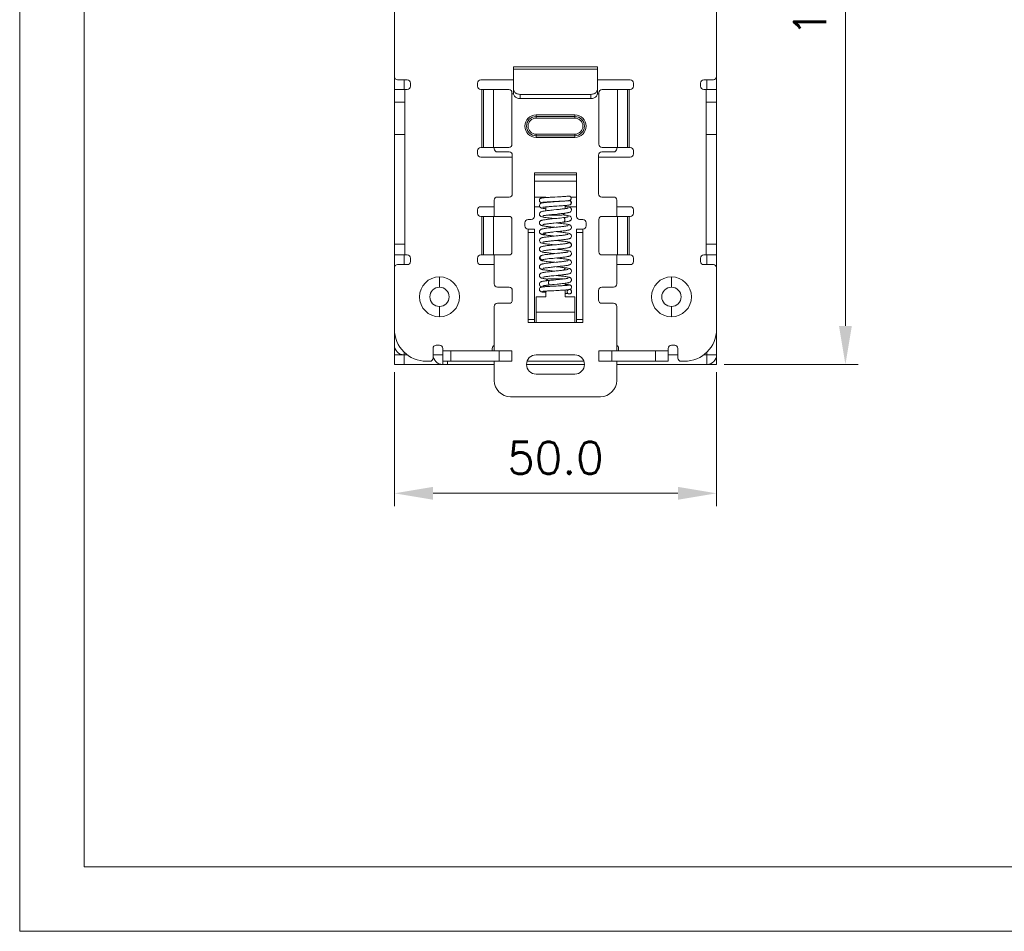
# Model space of a CAD drawing. Header units: millimetres. Extents: x 0 to 420, y 0 to 297.
# Tile 1 of 9: x 0 to 153, y 0 to 142. Entities that reach past the tile are written whole.
import ezdxf

# ---------------------------------------------------------------- set-up
doc = ezdxf.new("R2010")
doc.units = ezdxf.units.MM
doc.layers.get('0').update_dxf_attribs({"linetype": 'CONTINUOUS', "lineweight": 13})
doc.layers.get('Defpoints').update_dxf_attribs({"linetype": 'CONTINUOUS', "lineweight": 13})
doc.layers.add('Dimension', color=2, linetype='CONTINUOUS', lineweight=9)
doc.styles.get("Standard").update_dxf_attribs({"font": 'romans.shx'})
doc.dimstyles.new('yutana', dxfattribs={"dimtxt": 3.5, "dimasz": 3, "dimexe": 1, "dimexo": 0.6, "dimgap": 1.5, "dimtad": 1, "dimdec": 1, "dimzin": 0, "dimdsep": 46, "dimtxsty": 'Standard', "dimcen": 0, "dimadec": 0, "dimazin": 0, "dimtp": 0.01, "dimtm": 0.01, "dimtfac": 1, "dimtdec": 1, "dimtmove": 0, "dimatfit": 3, "dimfxl": 1, "dimtolj": 1, "dimtzin": 0, "dimlwd": 0, "dimlwe": 0, "dimarcsym": 0})

# ---------------------------------------------------------------- blocks, each defined once
blk = doc.blocks.new('*D3')
at = {"layer": 'Defpoints', "color": 0, "ltscale": 5}
for p in [(58.15, 88), (108.15, 88), (108.15, 68)]:
    blk.add_point(p, dxfattribs=at)
at = {"layer": 'Dimension', "color": 0, "lineweight": 0, "ltscale": 5}
for p, q in [((58.15, 86.8), (58.15, 66)), ((108.15, 86.8), (108.15, 66)), ((64.15, 68), (102.15, 68))]:
    blk.add_line(p, q, dxfattribs=at)
at = {"layer": 'Dimension', "color": 0, "ltscale": 5}
for points in [[(64.15, 69), (64.15, 67), (58.15, 68)], [(102.15, 69), (102.15, 67), (108.15, 68)]]:
    blk.add_solid(points, dxfattribs=at)
at = {"layer": 'Dimension', "color": 0, "ltscale": 5, "insert": (83.15, 73.5), "char_height": 5, "attachment_point": 5}
blk.add_mtext('\\A1;50.0', dxfattribs=at)
blk = doc.blocks.new('*D4')
at = {"layer": 'Defpoints', "color": 0, "ltscale": 5}
for p in [(108.15, 209), (128.15, 209), (108.15, 88)]:
    blk.add_point(p, dxfattribs=at)
at = {"layer": 'Dimension', "color": 0, "lineweight": 0, "ltscale": 5}
for p, q in [((109.35, 209), (130.15, 209)), ((128.15, 94), (128.15, 203)), ((109.35, 88), (130.15, 88))]:
    blk.add_line(p, q, dxfattribs=at)
at = {"layer": 'Dimension', "color": 0, "ltscale": 5}
for points in [[(127.15, 203), (129.15, 203), (128.15, 209)], [(127.15, 94), (129.15, 94), (128.15, 88)]]:
    blk.add_solid(points, dxfattribs=at)
at = {"layer": 'Dimension', "color": 0, "ltscale": 5, "insert": (122.65, 148.5), "char_height": 5, "attachment_point": 5, "rotation": 90}
blk.add_mtext('\\A1;121.0', dxfattribs=at)

msp = doc.modelspace()

# ---------------------------------------------------------------- linework, layer by layer
at = {"color": 7, "linetype": 'Continuous'}
for p, q in [((108.15, 162.7), (108.15, 130.7)), ((58.15, 160), (58.15, 132.7)), ((76.65, 130.7), (76.65, 134.2)), ((89.65, 134.2), (76.65, 134.2)), ((76.65, 133.84), (89.65, 133.84)), ((89.65, 134.2), (89.65, 130.7)), ((58.15, 132.7), (58.15, 103)), ((58.65, 132.2), (60.15, 132.2)), ((59.65, 130.7), (59.65, 132.2)), ((60.65, 131.7), (60.65, 131.2)), ((71.05, 131.2), (71.05, 131.7)), ((71.55, 132.2), (76.65, 132.2)), ((89.65, 132.2), (94.75, 132.2)), ((95.25, 131.7), (95.25, 131.2)), ((105.65, 131.2), (105.65, 131.7)), ((107.65, 132.2), (106.15, 132.2)), ((106.65, 132.2), (106.65, 130.7)), ((59.75, 130.7), (58.15, 130.7)), ((59.75, 130.7), (59.75, 105)), ((59.75, 130.7), (60.15, 130.7)), ((71.55, 130.7), (75.9, 130.7)), ((71.71, 130.7), (71.71, 121.7)), ((71.97, 121.7), (71.97, 130.7)), ((73.54, 121.7), (73.54, 130.7)), ((76.4, 130.2), (76.4, 122.2)), ((76.4, 130), (76.65, 130)), ((76.65, 130.06), (76.65, 130.7)), ((76.65, 130.04), (76.65, 130)), ((77.65, 129.29), (77.65, 129.94)), ((88.65, 129.94), (77.65, 129.94)), ((88.65, 129.29), (88.65, 129.94)), ((89.65, 130.7), (89.65, 130)), ((89.9, 130), (89.65, 130)), ((89.9, 122.2), (89.9, 130.2)), ((90.4, 130.7), (94.75, 130.7)), ((92.76, 130.7), (92.76, 121.7)), ((94.33, 130.7), (94.33, 121.7)), ((94.59, 121.7), (94.59, 130.7)), ((106.55, 130.7), (106.15, 130.7)), ((106.55, 130.7), (108.15, 130.7)), ((106.55, 130.7), (106.55, 105)), ((108.15, 130.7), (108.15, 105)), ((59.75, 128.7), (58.15, 128.7)), ((88.65, 129.29), (77.65, 129.29)), ((106.55, 128.7), (108.15, 128.7)), ((80.15, 126.25), (80.15, 126.75)), ((86.15, 126.75), (80.15, 126.75)), ((86.15, 126.5), (80.15, 126.5)), ((86.15, 126.25), (80.15, 126.25)), ((86.15, 126.75), (86.15, 126.25)), ((58.15, 123.7), (59.75, 123.7)), ((80.15, 123.75), (80.15, 123.25)), ((80.15, 123.75), (86.15, 123.75)), ((80.15, 123.5), (86.15, 123.5)), ((80.15, 123.25), (86.15, 123.25)), ((86.15, 123.75), (86.15, 123.25)), ((108.15, 123.7), (106.55, 123.7)), ((71.05, 120.7), (71.05, 121.2)), ((71.55, 121.7), (75.9, 121.7)), ((73.65, 121.5), (73.65, 121.7)), ((74.15, 121), (75.95, 121)), ((92.15, 121), (90.35, 121)), ((90.4, 121.7), (94.75, 121.7)), ((92.65, 121.7), (92.65, 121.5)), ((95.25, 121.2), (95.25, 120.7)), ((76.45, 120.2), (71.55, 120.2)), ((76.45, 120.5), (76.45, 114.5)), ((89.85, 114.5), (89.85, 120.5)), ((94.75, 120.2), (89.85, 120.2)), ((79.9, 117.77), (79.9, 111)), ((79.9, 117.77), (86.4, 117.77)), ((86.4, 117.77), (86.4, 111)), ((79.9, 117.43), (86.4, 117.43)), ((79.9, 116.46), (86.4, 116.46)), ((73.65, 111), (73.65, 113.5)), ((74.15, 114), (75.95, 114)), ((81.65, 114), (79.9, 114)), ((81.65, 114), (81.65, 113.92)), ((81.65, 113.21), (81.65, 113.16)), ((86.4, 114), (85.52, 114)), ((92.15, 114), (90.35, 114)), ((92.65, 113.5), (92.65, 111)), ((71.05, 111.5), (71.05, 112)), ((71.55, 112.5), (73.65, 112.5)), ((80.69, 112.5), (79.9, 112.5)), ((81.65, 112.46), (81.65, 111.86)), ((84.65, 112.19), (84.65, 112.68)), ((86.4, 112.5), (84.92, 112.5)), ((85.31, 112.76), (85.31, 112.76)), ((92.65, 112.5), (94.75, 112.5)), ((95.25, 112), (95.25, 111.5)), ((71.55, 111), (75.9, 111)), ((71.71, 111), (71.71, 105)), ((71.97, 105), (71.97, 111)), ((73.54, 105), (73.54, 111)), ((76.4, 110.5), (76.4, 105.5)), ((78.9, 110.5), (79.4, 110.5)), ((82.15, 111.2), (84.15, 111.2)), ((86.9, 110.5), (87.4, 110.5)), ((89.9, 105.5), (89.9, 110.5)), ((90.4, 111), (94.75, 111)), ((92.76, 111), (92.76, 105)), ((94.33, 111), (94.33, 105)), ((94.59, 105), (94.59, 111)), ((78.4, 109.5), (78.4, 110)), ((78.9, 94.5), (78.9, 109)), ((78.9, 109), (79.9, 109)), ((78.9, 108.5), (79.9, 108.5)), ((79.9, 109), (79.9, 94.5)), ((86.4, 109), (86.4, 94.5)), ((87.4, 109), (86.4, 109)), ((87.4, 108.5), (86.4, 108.5)), ((87.4, 109), (87.4, 94.5)), ((87.9, 110), (87.9, 109.5)), ((81.25, 108.15), (81.25, 108.15)), ((59.75, 106.68), (58.15, 106.68)), ((85.08, 106.84), (85.04, 106.83)), ((85.1, 106.84), (85.08, 106.84)), ((85.5, 106.27), (85.5, 106.27)), ((85.64, 106.5), (85.65, 106.58)), ((106.55, 106.68), (108.15, 106.68)), ((59.75, 105), (58.15, 105)), ((59.65, 103.5), (59.65, 105)), ((59.75, 105), (60.15, 105)), ((60.65, 104.5), (60.65, 104)), ((71.05, 104), (71.05, 104.5)), ((71.55, 105), (75.9, 105)), ((73.65, 100.5), (73.65, 105)), ((80.99, 104.93), (80.99, 104.93)), ((81.2, 104.27), (81.2, 104.27)), ((90.4, 105), (94.75, 105)), ((92.65, 105), (92.65, 100.5)), ((95.25, 104.5), (95.25, 104)), ((105.65, 104), (105.65, 104.5)), ((106.55, 105), (106.15, 105)), ((106.55, 105), (108.15, 105)), ((106.65, 105), (106.65, 103.5)), ((108.15, 105), (108.15, 89.5)), ((58.15, 103), (58.15, 93.5)), ((58.65, 103.5), (60.15, 103.5)), ((73.65, 103.5), (71.55, 103.5)), ((94.75, 103.5), (92.65, 103.5)), ((107.65, 103.5), (106.15, 103.5)), ((65.15, 100), (65.15, 101.6)), ((84.15, 101.3), (82.15, 101.3)), ((84.23, 101.26), (84.09, 101.24)), ((101.15, 100), (101.15, 101.6)), ((74.15, 100), (75.95, 100)), ((76.45, 99.5), (76.45, 98)), ((81.65, 100.28), (81.65, 100.09)), ((81.65, 99.39), (81.65, 98.5)), ((84.65, 100.26), (84.65, 100.61)), ((84.65, 98.5), (84.65, 99.56)), ((85.65, 100), (85.65, 100)), ((89.85, 98), (89.85, 99.5)), ((92.15, 100), (90.35, 100)), ((80.15, 98.5), (80.15, 94.5)), ((80.15, 98.5), (81.65, 98.5)), ((84.65, 98.5), (86.15, 98.5)), ((84.95, 99.3), (84.95, 99.3)), ((85.65, 99.3), (85.65, 99.3)), ((86.15, 98.5), (86.15, 94.5)), ((65.15, 97), (65.15, 95.4)), ((73.65, 90.1), (73.65, 97)), ((74.15, 97.5), (75.95, 97.5)), ((92.15, 97.5), (90.35, 97.5)), ((92.65, 97), (92.65, 90.1)), ((101.15, 97), (101.15, 95.4)), ((78.9, 95), (79.9, 95)), ((86.15, 96.1), (80.15, 96.1)), ((87.4, 95), (86.4, 95)), ((58.15, 93.5), (58.15, 88)), ((78.9, 94.5), (80.15, 94.5)), ((86.15, 94.5), (80.15, 94.5)), ((87.4, 94.5), (86.15, 94.5)), ((58.26, 92.5), (58.15, 92.5)), ((64.15, 89), (64.15, 90.5)), ((64.65, 91), (65.15, 91)), ((65.65, 90.1), (65.65, 90.5)), ((73.35, 90.1), (73.35, 90.5)), ((92.95, 90.1), (92.95, 90.5)), ((100.65, 90.1), (100.65, 90.5)), ((101.15, 91), (101.65, 91)), ((102.15, 89), (102.15, 90.5)), ((58.15, 89.5), (60.18, 89.5)), ((59.65, 89.97), (59.65, 88)), ((65.65, 89.5), (64.15, 89.5)), ((65.65, 90.1), (65.65, 88)), ((65.65, 90.1), (76.4, 90.1)), ((66.9, 90.1), (66.9, 88.5)), ((74.4, 90.1), (74.4, 88.5)), ((76.4, 90.1), (76.4, 88.5)), ((80.15, 89.5), (86.15, 89.5)), ((89.9, 90.1), (89.9, 88.5)), ((89.9, 90.1), (100.65, 90.1)), ((91.9, 90.1), (91.9, 88.5)), ((98.65, 90.1), (98.65, 88.5)), ((100.65, 90.1), (100.65, 88.5)), ((102.15, 89.5), (100.65, 89.5)), ((106.12, 89.5), (108.15, 89.5)), ((106.65, 89.97), (106.65, 88)), ((108.15, 89.5), (108.15, 88)), ((58.15, 88), (73.65, 88)), ((63.15, 88.5), (63.65, 88.5)), ((65.65, 88.5), (76.4, 88.5)), ((66.4, 88.5), (66.4, 88)), ((73.65, 85.5), (73.65, 88.5)), ((87.64, 88), (78.66, 88)), ((78.74, 88.5), (87.56, 88.5)), ((89.9, 88.5), (100.65, 88.5)), ((92.65, 88.5), (92.65, 85.5)), ((108.15, 88), (92.65, 88)), ((102.65, 88.5), (103.15, 88.5)), ((86.15, 86.5), (80.15, 86.5)), ((90.15, 83), (76.15, 83))]:
    msp.add_line(p, q, dxfattribs=at)
at = {"ltscale": 5}
for points in [[(0, 0), (420, 0), (420, 297), (0, 297)], [(10, 10), (410, 10), (410, 287), (10, 287)]]:
    msp.add_lwpolyline(points, close=True, dxfattribs=at)
at = {"color": 7, "linetype": 'Continuous'}
for points in [[(81.74, 113.92), (81.62, 113.91), (81.51, 113.91), (81.41, 113.9), (81.32, 113.89), (81.24, 113.88), (81.17, 113.87), (81.11, 113.87), (81.06, 113.86), (81.01, 113.85), (80.96, 113.84), (80.92, 113.83), (80.86, 113.8), (80.8, 113.77), (80.74, 113.71), (80.69, 113.64), (80.66, 113.56), (80.65, 113.48)], [(80.65, 113.48), (80.66, 113.4), (80.69, 113.31), (80.74, 113.24), (80.81, 113.18), (80.87, 113.15), (80.92, 113.13), (80.96, 113.11), (81.01, 113.1), (81.05, 113.1), (81.11, 113.09), (81.11, 113.09)], [(83.75, 113.32), (83.34, 113.29), (83.13, 113.28), (82.93, 113.26), (82.73, 113.25), (82.55, 113.24), (82.36, 113.22), (82.19, 113.21), (82.03, 113.2), (81.88, 113.18), (81.74, 113.17), (81.61, 113.16), (81.49, 113.14), (81.38, 113.13), (81.29, 113.12), (81.2, 113.1), (81.12, 113.09), (81.06, 113.08), (81, 113.06), (80.94, 113.04), (80.88, 113.02), (80.82, 112.98), (80.75, 112.93), (80.7, 112.85), (80.66, 112.75), (80.65, 112.67)], [(81.13, 113.16), (81.13, 113.16), (81.13, 113.16), (81.14, 113.16), (81.16, 113.17), (81.19, 113.17), (81.23, 113.18), (81.27, 113.18), (81.32, 113.19), (81.38, 113.19), (81.45, 113.2), (81.52, 113.21), (81.6, 113.21), (81.69, 113.22), (81.78, 113.22), (81.88, 113.23), (81.99, 113.24), (82.11, 113.24), (82.23, 113.25), (82.35, 113.26), (82.48, 113.27), (82.62, 113.27), (82.76, 113.28)], [(83.45, 114.02), (83.05, 114), (82.86, 113.99), (82.68, 113.98), (82.5, 113.97), (82.33, 113.96), (82.17, 113.95), (82.02, 113.94), (81.87, 113.93), (81.74, 113.92)], [(82.76, 113.28), (83.05, 113.3), (83.51, 113.32)], [(85.17, 114.14), (85.12, 114.13), (85.03, 114.12), (84.91, 114.11), (84.77, 114.1), (84.6, 114.08), (84.43, 114.07), (84.24, 114.06), (84.05, 114.05), (83.85, 114.04), (83.65, 114.03), (83.45, 114.02)], [(83.51, 113.32), (83.67, 113.33), (83.83, 113.34), (83.98, 113.35), (84.14, 113.35), (84.29, 113.36), (84.43, 113.37), (84.58, 113.38), (84.71, 113.39), (84.84, 113.4)], [(84.89, 113.41), (84.88, 113.4), (84.72, 113.39), (84.55, 113.38), (84.36, 113.36), (84.16, 113.35), (83.96, 113.33), (83.75, 113.32)], [(84.84, 113.4), (84.95, 113.41), (85.06, 113.42), (85.16, 113.43)], [(85.16, 113.43), (85.24, 113.44), (85.31, 113.46)], [(85.31, 112.76), (85.34, 112.77), (85.39, 112.78), (85.44, 112.8), (85.5, 112.83), (85.56, 112.89), (85.61, 112.96), (85.64, 113.06), (85.65, 113.13)], [(85.65, 113.13), (85.64, 113.2), (85.61, 113.29), (85.55, 113.37), (85.49, 113.42), (85.43, 113.46), (85.38, 113.48), (85.37, 113.48)], [(80.65, 112.67), (80.66, 112.6), (80.69, 112.5), (80.75, 112.42), (80.81, 112.37), (80.88, 112.33), (80.94, 112.3), (81, 112.28), (81.07, 112.26), (81.14, 112.25), (81.23, 112.23), (81.33, 112.21), (81.44, 112.2), (81.56, 112.18), (81.65, 112.17)], [(82.88, 112), (82.66, 111.98), (82.45, 111.95), (82.24, 111.93), (82.04, 111.91), (81.86, 111.89), (81.69, 111.87), (81.54, 111.84), (81.4, 111.82), (81.29, 111.8), (81.19, 111.78), (81.1, 111.76), (81.02, 111.74), (80.95, 111.72), (80.88, 111.69), (80.82, 111.65), (80.75, 111.59), (80.7, 111.52), (80.66, 111.42), (80.65, 111.34)], [(81.18, 112.39), (81.18, 112.39), (81.18, 112.39), (81.2, 112.39), (81.24, 112.4), (81.28, 112.41), (81.34, 112.42), (81.41, 112.43), (81.49, 112.44), (81.59, 112.45), (81.69, 112.46), (81.8, 112.48), (81.92, 112.49), (82.05, 112.5), (82.19, 112.51), (82.34, 112.52), (82.49, 112.53), (82.65, 112.55), (82.82, 112.56), (82.99, 112.57), (83.17, 112.58), (83.35, 112.59)], [(85.1, 112.28), (85.1, 112.28), (85.09, 112.28), (85.06, 112.27), (85.01, 112.26), (84.96, 112.25), (84.89, 112.23), (84.8, 112.22), (84.7, 112.2), (84.59, 112.19), (84.47, 112.17), (84.34, 112.15), (84.19, 112.14), (84.04, 112.12), (83.87, 112.1), (83.7, 112.08), (83.51, 112.06), (83.31, 112.04), (82.88, 112)], [(83.35, 112.59), (83.71, 112.62), (83.89, 112.63), (84.07, 112.64), (84.25, 112.65), (84.42, 112.67), (84.59, 112.68), (84.74, 112.69), (84.89, 112.7), (85.02, 112.72), (85.13, 112.73), (85.23, 112.74), (85.31, 112.76)], [(83.41, 111.35), (83.63, 111.37), (83.84, 111.4), (84.05, 111.42), (84.24, 111.44), (84.42, 111.46), (84.58, 111.48), (84.72, 111.5), (84.84, 111.52), (84.96, 111.54), (85.06, 111.56), (85.14, 111.57), (85.22, 111.59), (85.29, 111.61), (85.36, 111.64), (85.42, 111.66), (85.49, 111.7), (85.55, 111.76), (85.61, 111.84), (85.64, 111.94), (85.65, 112.02)], [(85.65, 112.02), (85.64, 112.09), (85.61, 112.18), (85.56, 112.26), (85.49, 112.32), (85.43, 112.36), (85.36, 112.39), (85.3, 112.42), (85.23, 112.44), (85.14, 112.46), (85.05, 112.48), (84.94, 112.5), (84.82, 112.52), (84.68, 112.54), (84.65, 112.54)], [(80.65, 111.34), (80.66, 111.26), (80.69, 111.16), (80.75, 111.08), (80.81, 111.02), (80.88, 110.99), (80.94, 110.96), (81.01, 110.93), (81.07, 110.91), (81.15, 110.9), (81.24, 110.88), (81.34, 110.86), (81.45, 110.84), (81.57, 110.82), (81.7, 110.8), (81.84, 110.79), (82, 110.77), (82.17, 110.75), (82.36, 110.73), (82.56, 110.71), (82.77, 110.68), (83.05, 110.66)], [(84.39, 110.8), (84.14, 110.77), (83.87, 110.74), (83.6, 110.71), (83.34, 110.68), (83.09, 110.66), (82.85, 110.64), (82.62, 110.61), (82.4, 110.59), (82.2, 110.57), (82.01, 110.55), (81.84, 110.53), (81.69, 110.5), (81.54, 110.48), (81.41, 110.47), (81.3, 110.45), (81.2, 110.43), (81.11, 110.41), (81.03, 110.38), (80.96, 110.36), (80.89, 110.33), (80.82, 110.29), (80.75, 110.23), (80.69, 110.15), (80.66, 110.05), (80.65, 109.98)], [(81.2, 111.07), (81.2, 111.07), (81.21, 111.07), (81.24, 111.08), (81.29, 111.09), (81.34, 111.11), (81.42, 111.12), (81.5, 111.13), (81.6, 111.15), (81.71, 111.17), (81.83, 111.18), (81.97, 111.2), (82.11, 111.22)], [(82.11, 111.22), (82.27, 111.23), (82.43, 111.25), (82.61, 111.27), (82.8, 111.29), (82.99, 111.31), (83.41, 111.35)], [(82.92, 109.94), (83.33, 109.98), (83.54, 110.01), (83.76, 110.03), (83.99, 110.05), (84.21, 110.08), (84.41, 110.1)], [(85.65, 110.66), (85.64, 110.73), (85.61, 110.83), (85.55, 110.91), (85.49, 110.97), (85.42, 111.01), (85.36, 111.04), (85.29, 111.06), (85.21, 111.08), (85.13, 111.1), (85.03, 111.12), (84.92, 111.14), (84.8, 111.16), (84.65, 111.18), (84.49, 111.2), (84.3, 111.22), (84.3, 111.22)], [(85.1, 110.92), (85.1, 110.92), (85.09, 110.92), (85.06, 110.91), (85.02, 110.9), (84.96, 110.89), (84.9, 110.87), (84.81, 110.86), (84.72, 110.84), (84.61, 110.83), (84.49, 110.81), (84.39, 110.8)], [(84.41, 110.1), (84.55, 110.12), (84.7, 110.14), (84.83, 110.16), (84.94, 110.18), (85.05, 110.19), (85.14, 110.21), (85.22, 110.23), (85.29, 110.25), (85.35, 110.28), (85.42, 110.3), (85.48, 110.34), (85.55, 110.4), (85.61, 110.48), (85.64, 110.58), (85.65, 110.66)], [(80.65, 109.98), (80.66, 109.9), (80.69, 109.81), (80.75, 109.72), (80.81, 109.67), (80.87, 109.63), (80.94, 109.6), (81, 109.58), (81.07, 109.56), (81.14, 109.54), (81.23, 109.52), (81.33, 109.5), (81.44, 109.48), (81.57, 109.46), (81.71, 109.44), (81.87, 109.42), (82.04, 109.4), (82.23, 109.38), (82.44, 109.36), (82.67, 109.33), (82.91, 109.31), (83.05, 109.3)], [(82.84, 109.27), (82.62, 109.25), (82.41, 109.23), (82.2, 109.21), (82.01, 109.19), (81.83, 109.16), (81.67, 109.14), (81.53, 109.12), (81.4, 109.1), (81.29, 109.08), (81.19, 109.06), (81.1, 109.04), (81.02, 109.02), (80.95, 109), (80.89, 108.97), (80.82, 108.93), (80.75, 108.87), (80.69, 108.79), (80.66, 108.69), (80.65, 108.62)], [(80.65, 108.62), (80.66, 108.55), (80.69, 108.46), (80.74, 108.38), (80.8, 108.32), (80.86, 108.28), (80.92, 108.25), (80.97, 108.22), (81.04, 108.2), (81.1, 108.19), (81.18, 108.17), (81.25, 108.15)], [(81.2, 109.71), (81.2, 109.71), (81.21, 109.71), (81.23, 109.72), (81.27, 109.73), (81.33, 109.74), (81.4, 109.76), (81.48, 109.77), (81.57, 109.79), (81.68, 109.8), (81.79, 109.82), (81.92, 109.83), (82.06, 109.85), (82.21, 109.87), (82.37, 109.89), (82.55, 109.9), (82.73, 109.92), (82.92, 109.94)], [(81.2, 108.35), (81.2, 108.35), (81.21, 108.35), (81.25, 108.36), (81.29, 108.37), (81.36, 108.39), (81.43, 108.4), (81.52, 108.42), (81.61, 108.43), (81.72, 108.45), (81.84, 108.46), (81.96, 108.48), (82.1, 108.49), (82.25, 108.51), (82.4, 108.53), (82.57, 108.55), (82.74, 108.56), (82.92, 108.58)], [(85.1, 109.56), (85.1, 109.56), (85.09, 109.56), (85.05, 109.55), (85, 109.54), (84.94, 109.52), (84.86, 109.51), (84.77, 109.49), (84.67, 109.48), (84.55, 109.46), (84.43, 109.44), (84.29, 109.43), (84.15, 109.41), (83.99, 109.39), (83.83, 109.38), (83.65, 109.36), (83.46, 109.34), (83.26, 109.32), (82.84, 109.27)], [(82.92, 108.58), (83.31, 108.62), (83.52, 108.64), (83.74, 108.67), (83.95, 108.69), (84.16, 108.71), (84.35, 108.73), (84.52, 108.75), (84.68, 108.77), (84.81, 108.79), (84.93, 108.81), (85.03, 108.83), (85.13, 108.85), (85.21, 108.87), (85.28, 108.89), (85.35, 108.91), (85.42, 108.94), (85.48, 108.98), (85.55, 109.04), (85.61, 109.12), (85.64, 109.22), (85.65, 109.3)], [(85.65, 109.3), (85.64, 109.37), (85.61, 109.47), (85.55, 109.55), (85.49, 109.61), (85.42, 109.65), (85.36, 109.68), (85.29, 109.7), (85.22, 109.72), (85.14, 109.74), (85.04, 109.76), (84.94, 109.78), (84.81, 109.8), (84.67, 109.82), (84.51, 109.84), (84.33, 109.86), (84.14, 109.88), (83.94, 109.9), (83.73, 109.93), (83.52, 109.95), (83.25, 109.98)], [(85.65, 107.94), (85.64, 108.01), (85.6, 108.11), (85.54, 108.2), (85.48, 108.25), (85.4, 108.29), (85.33, 108.32), (85.26, 108.35), (85.17, 108.37), (85.07, 108.39), (84.95, 108.41), (84.82, 108.44), (84.67, 108.46), (84.51, 108.48), (84.32, 108.5), (84.13, 108.52), (83.91, 108.55), (83.69, 108.57), (83.46, 108.59), (83.25, 108.62)], [(82.88, 107.92), (82.71, 107.9), (82.53, 107.88), (82.35, 107.86), (82.18, 107.84), (82.01, 107.83), (81.85, 107.81), (81.7, 107.79), (81.55, 107.77), (81.42, 107.75), (81.3, 107.73), (81.2, 107.71), (81.11, 107.69), (81.03, 107.66), (80.96, 107.64), (80.89, 107.61), (80.82, 107.57), (80.75, 107.51), (80.7, 107.43), (80.66, 107.33), (80.65, 107.26)], [(80.65, 107.26), (80.66, 107.18), (80.7, 107.08), (80.76, 107), (80.82, 106.94), (80.89, 106.9), (80.95, 106.87), (81.02, 106.85), (81.09, 106.83), (81.17, 106.81), (81.27, 106.79), (81.38, 106.77), (81.5, 106.75), (81.63, 106.73), (81.77, 106.71), (81.93, 106.7), (82.1, 106.68), (82.28, 106.66), (82.47, 106.64), (82.66, 106.62), (82.85, 106.6), (83.05, 106.58)], [(81.2, 106.99), (81.2, 106.99), (81.21, 106.99), (81.24, 107), (81.29, 107.01), (81.34, 107.03), (81.41, 107.04), (81.49, 107.05), (81.58, 107.07), (81.69, 107.08), (81.8, 107.1), (81.92, 107.11), (82.05, 107.13), (82.19, 107.14), (82.33, 107.16), (82.49, 107.18), (82.65, 107.19), (82.82, 107.21), (82.99, 107.23), (83.17, 107.25), (83.35, 107.27), (83.54, 107.28), (83.72, 107.3), (83.91, 107.32), (84.09, 107.34), (84.26, 107.36), (84.43, 107.38), (84.58, 107.4), (84.73, 107.42), (84.86, 107.44), (84.98, 107.46), (85.09, 107.48), (85.18, 107.5), (85.26, 107.52), (85.34, 107.55), (85.41, 107.58), (85.48, 107.62), (85.55, 107.68), (85.61, 107.76), (85.64, 107.86), (85.65, 107.94)], [(81.25, 108.15), (81.37, 108.13), (81.52, 108.11), (81.68, 108.09), (81.85, 108.07), (82.03, 108.04), (82.21, 108.02), (82.4, 108), (82.59, 107.98), (82.79, 107.96), (83.05, 107.94)], [(85.1, 108.2), (85.1, 108.2), (85.09, 108.2), (85.06, 108.19), (85.02, 108.18), (84.97, 108.17), (84.9, 108.16), (84.83, 108.14), (84.74, 108.13), (84.65, 108.11), (84.54, 108.1), (84.43, 108.08), (84.3, 108.07), (84.17, 108.05), (84.03, 108.04), (83.89, 108.02), (83.73, 108.01), (83.57, 107.99), (83.41, 107.97), (83.24, 107.95), (82.88, 107.92)], [(85.65, 106.58), (85.64, 106.65), (85.6, 106.76), (85.54, 106.84), (85.47, 106.9), (85.4, 106.94), (85.33, 106.97), (85.25, 106.99), (85.17, 107.01), (85.06, 107.03), (84.95, 107.06), (84.81, 107.08), (84.66, 107.1), (84.49, 107.12), (84.31, 107.14), (84.11, 107.17), (83.9, 107.19), (83.68, 107.21), (83.46, 107.23), (83.25, 107.26)], [(82.86, 106.56), (82.65, 106.53), (82.44, 106.51), (82.24, 106.49), (82.05, 106.47), (81.88, 106.45), (81.72, 106.43), (81.58, 106.41), (81.45, 106.39), (81.34, 106.37), (81.24, 106.35), (81.15, 106.34), (81.07, 106.32), (81.01, 106.3), (80.94, 106.27), (80.88, 106.25), (80.81, 106.21), (80.75, 106.15), (80.69, 106.07), (80.66, 105.97), (80.65, 105.9)], [(80.65, 105.9), (80.66, 105.83), (80.69, 105.73), (80.75, 105.65), (80.81, 105.59), (80.88, 105.55), (80.94, 105.52), (81.01, 105.49), (81.08, 105.47), (81.16, 105.45), (81.26, 105.43), (81.36, 105.41), (81.49, 105.4), (81.62, 105.38), (81.77, 105.36), (81.93, 105.34), (82.11, 105.31), (82.3, 105.29), (82.5, 105.27), (82.73, 105.25), (83.05, 105.22)], [(81.2, 105.63), (81.2, 105.63), (81.21, 105.63), (81.25, 105.64), (81.29, 105.65), (81.36, 105.67), (81.43, 105.68), (81.52, 105.7), (81.62, 105.71), (81.74, 105.73), (81.86, 105.75), (82, 105.76), (82.14, 105.78), (82.3, 105.8), (82.46, 105.81), (82.63, 105.83), (82.81, 105.85), (83, 105.87), (83.41, 105.91)], [(85.1, 105.48), (85.1, 105.48), (85.09, 105.48), (85.07, 105.47), (85.03, 105.46), (84.97, 105.45), (84.91, 105.44), (84.83, 105.42), (84.74, 105.41), (84.64, 105.39), (84.53, 105.38), (84.4, 105.36), (84.27, 105.34), (84.13, 105.33), (83.97, 105.31), (83.81, 105.29), (83.63, 105.27), (83.45, 105.26), (83.25, 105.24), (82.84, 105.19)], [(85.04, 106.83), (84.99, 106.81), (84.92, 106.8), (84.84, 106.78), (84.74, 106.77), (84.63, 106.75), (84.51, 106.73), (84.37, 106.72), (84.22, 106.7), (84.06, 106.68), (83.89, 106.66), (83.71, 106.64), (83.51, 106.62), (83.3, 106.6), (82.86, 106.56)], [(85.65, 105.22), (85.64, 105.29), (85.61, 105.39), (85.55, 105.47), (85.49, 105.53), (85.42, 105.57), (85.36, 105.59), (85.29, 105.62), (85.22, 105.64), (85.15, 105.66), (85.06, 105.67), (84.96, 105.69), (84.85, 105.71), (84.73, 105.73), (84.6, 105.75), (84.45, 105.77), (84.29, 105.79), (84.12, 105.8), (83.94, 105.83), (83.74, 105.85), (83.53, 105.87), (83.25, 105.9)], [(83.41, 105.91), (83.63, 105.93), (83.86, 105.96), (84.08, 105.98), (84.31, 106.01), (84.51, 106.03), (84.7, 106.06), (84.87, 106.08), (85.02, 106.11), (85.14, 106.13), (85.25, 106.16), (85.34, 106.19), (85.42, 106.23), (85.5, 106.27)], [(85.5, 106.27), (85.55, 106.32), (85.61, 106.4), (85.64, 106.5)], [(80.99, 104.93), (80.94, 104.91), (80.88, 104.89), (80.81, 104.85), (80.75, 104.79), (80.69, 104.71), (80.66, 104.61), (80.65, 104.54)], [(80.65, 104.54), (80.66, 104.46), (80.69, 104.36), (80.75, 104.28), (80.81, 104.22), (80.88, 104.18), (80.95, 104.15), (81.02, 104.13), (81.09, 104.11), (81.18, 104.09), (81.28, 104.07), (81.4, 104.05), (81.54, 104.03), (81.69, 104.01), (81.86, 103.98), (82.05, 103.96), (82.25, 103.94), (82.46, 103.92), (82.67, 103.89), (82.88, 103.87), (83.05, 103.86)], [(82.84, 105.19), (82.62, 105.17), (82.4, 105.15), (82.18, 105.12), (81.96, 105.1), (81.76, 105.07), (81.57, 105.05), (81.39, 105.02), (81.24, 104.99), (81.1, 104.96), (80.99, 104.93)], [(81.2, 104.27), (81.25, 104.28), (81.35, 104.31), (81.5, 104.33), (81.7, 104.36), (81.93, 104.39), (82.19, 104.43), (82.46, 104.45), (82.73, 104.48), (82.99, 104.51), (83.48, 104.56)], [(81.2, 104.27), (81.2, 104.27), (81.2, 104.27)], [(85.1, 104.12), (85.1, 104.12), (85.08, 104.12), (85.05, 104.11), (85, 104.1), (84.93, 104.08), (84.85, 104.07), (84.75, 104.05), (84.64, 104.03), (84.51, 104.02), (84.37, 104), (84.22, 103.98), (84.06, 103.96), (83.88, 103.94), (83.69, 103.92), (83.49, 103.9), (83.28, 103.88), (82.84, 103.83)], [(85.65, 103.86), (85.64, 103.93), (85.61, 104.03), (85.55, 104.11), (85.49, 104.16), (85.43, 104.2), (85.36, 104.23), (85.3, 104.25), (85.23, 104.27), (85.16, 104.29), (85.08, 104.31), (84.98, 104.33), (84.88, 104.35), (84.77, 104.36), (84.64, 104.38), (84.5, 104.4), (84.35, 104.42), (84.19, 104.44), (84.01, 104.46), (83.83, 104.48), (83.63, 104.5), (83.42, 104.52), (83.25, 104.54)], [(83.48, 104.56), (83.7, 104.58), (83.91, 104.6), (84.1, 104.62), (84.28, 104.64), (84.44, 104.66), (84.6, 104.68), (84.74, 104.7), (84.86, 104.72), (84.97, 104.74), (85.07, 104.76), (85.16, 104.78), (85.23, 104.8), (85.3, 104.82), (85.36, 104.84), (85.43, 104.87), (85.49, 104.91), (85.55, 104.97), (85.61, 105.05), (85.64, 105.14), (85.65, 105.22)], [(82.84, 103.83), (82.62, 103.81), (82.41, 103.79), (82.21, 103.77), (82.02, 103.75), (81.86, 103.73), (81.7, 103.71), (81.57, 103.69), (81.44, 103.67), (81.33, 103.65), (81.24, 103.63), (81.15, 103.62), (81.08, 103.6), (81.01, 103.58), (80.94, 103.56), (80.88, 103.53), (80.82, 103.49), (80.75, 103.43), (80.69, 103.35), (80.66, 103.25), (80.65, 103.18)], [(80.65, 103.18), (80.66, 103.11), (80.69, 103.01), (80.74, 102.93), (80.81, 102.87), (80.87, 102.83), (80.93, 102.8), (80.99, 102.78), (81.05, 102.76), (81.13, 102.74), (81.2, 102.72), (81.29, 102.71), (81.39, 102.69), (81.51, 102.67), (81.63, 102.65), (81.77, 102.64), (81.92, 102.62), (82.09, 102.6), (82.27, 102.58), (82.46, 102.56), (82.66, 102.54), (82.88, 102.51), (83.05, 102.5)], [(82.84, 102.47), (82.63, 102.45), (82.42, 102.43), (82.22, 102.41), (82.02, 102.39), (81.84, 102.36), (81.67, 102.34), (81.52, 102.32), (81.39, 102.3), (81.27, 102.28), (81.17, 102.26), (81.09, 102.24), (81.01, 102.22), (80.94, 102.2), (80.88, 102.17), (80.81, 102.13), (80.75, 102.07), (80.69, 101.99), (80.66, 101.89), (80.65, 101.82)], [(81.2, 102.91), (81.2, 102.91), (81.21, 102.91), (81.23, 102.92), (81.27, 102.93), (81.33, 102.94), (81.39, 102.95), (81.47, 102.97), (81.56, 102.98), (81.66, 103), (81.77, 103.01), (81.89, 103.03), (82.03, 103.05), (82.17, 103.06), (82.33, 103.08), (82.49, 103.1), (82.67, 103.12), (82.85, 103.14), (83.04, 103.15), (83.46, 103.2)], [(85.1, 102.76), (85.1, 102.76), (85.09, 102.76), (85.06, 102.75), (85.01, 102.74), (84.95, 102.73), (84.88, 102.71), (84.8, 102.7), (84.71, 102.68), (84.61, 102.67), (84.49, 102.65), (84.37, 102.64), (84.24, 102.62), (84.1, 102.6), (83.94, 102.59), (83.78, 102.57), (83.61, 102.55), (83.44, 102.53), (83.25, 102.52), (82.84, 102.47)], [(82.91, 101.78), (83.35, 101.83), (83.57, 101.85), (83.77, 101.87), (83.97, 101.89), (84.15, 101.91), (84.32, 101.93), (84.47, 101.95), (84.61, 101.97), (84.74, 101.98), (84.86, 102), (84.97, 102.02), (85.07, 102.04), (85.15, 102.06), (85.23, 102.07), (85.3, 102.09), (85.36, 102.12), (85.42, 102.15), (85.49, 102.18), (85.55, 102.24), (85.61, 102.32), (85.64, 102.42), (85.65, 102.5)], [(84.81, 103), (84.61, 103.03), (84.38, 103.06), (84.13, 103.08), (83.88, 103.11), (83.62, 103.14), (83.38, 103.16), (83.25, 103.18)], [(83.46, 103.2), (83.67, 103.22), (83.88, 103.24), (84.08, 103.26), (84.28, 103.28), (84.46, 103.31), (84.62, 103.33), (84.77, 103.35), (84.91, 103.37), (85.02, 103.39), (85.12, 103.41), (85.21, 103.43), (85.29, 103.45), (85.35, 103.48), (85.42, 103.5), (85.49, 103.55), (85.55, 103.6), (85.61, 103.68), (85.64, 103.78), (85.65, 103.86)], [(85.65, 102.5), (85.64, 102.58), (85.6, 102.67), (85.55, 102.75), (85.49, 102.81), (85.42, 102.85), (85.36, 102.88), (85.29, 102.9), (85.21, 102.92), (85.13, 102.94), (85.03, 102.96), (84.92, 102.98), (84.81, 103)], [(80.65, 101.82), (80.66, 101.74), (80.69, 101.65), (80.75, 101.56), (80.81, 101.51), (80.88, 101.47), (80.94, 101.44), (81, 101.41), (81.07, 101.4), (81.15, 101.38), (81.23, 101.36), (81.33, 101.34), (81.44, 101.32), (81.56, 101.3), (81.7, 101.28), (81.85, 101.27), (81.95, 101.25)], [(82.22, 101.05), (82.08, 101.03), (81.93, 101.02), (81.79, 101), (81.66, 100.98), (81.54, 100.97), (81.43, 100.95), (81.34, 100.94), (81.25, 100.92), (81.17, 100.91), (81.1, 100.89), (81.04, 100.87), (80.98, 100.86), (80.92, 100.84), (80.86, 100.81), (80.8, 100.77), (80.74, 100.72), (80.69, 100.64), (80.66, 100.55), (80.65, 100.47)], [(81.2, 101.55), (81.2, 101.55), (81.21, 101.55), (81.25, 101.56), (81.3, 101.58), (81.37, 101.59), (81.46, 101.61), (81.56, 101.62), (81.67, 101.64), (81.81, 101.66), (81.95, 101.68), (82.12, 101.7), (82.3, 101.72), (82.49, 101.74), (82.7, 101.76), (82.91, 101.78)], [(82.83, 101.11), (82.63, 101.09), (82.41, 101.07), (82.22, 101.05)], [(84.09, 101.24), (83.94, 101.23), (83.77, 101.21), (83.6, 101.19), (83.42, 101.17), (83.23, 101.15), (82.83, 101.11)], [(82.94, 100.42), (83.39, 100.47), (83.6, 100.49), (83.8, 100.51), (83.99, 100.53), (84.17, 100.55), (84.34, 100.57), (84.49, 100.59), (84.63, 100.61), (84.76, 100.63), (84.88, 100.64), (84.98, 100.66), (85.08, 100.68), (85.16, 100.7), (85.23, 100.72), (85.3, 100.74), (85.36, 100.76), (85.43, 100.79), (85.49, 100.83), (85.55, 100.88), (85.61, 100.97), (85.64, 101.06), (85.65, 101.14)], [(85.65, 101.14), (85.64, 101.22), (85.6, 101.32), (85.55, 101.39), (85.48, 101.45), (85.42, 101.49), (85.35, 101.52), (85.28, 101.54), (85.2, 101.56), (85.11, 101.58), (85.01, 101.6), (84.89, 101.62), (84.76, 101.64), (84.61, 101.67), (84.44, 101.69), (84.25, 101.71), (84.06, 101.73), (83.85, 101.75), (83.63, 101.78), (83.42, 101.8), (83.25, 101.82)], [(85.1, 101.4), (85.1, 101.4), (85.09, 101.4), (85.06, 101.39), (85.01, 101.38), (84.95, 101.37), (84.88, 101.35), (84.8, 101.34), (84.71, 101.32), (84.6, 101.31), (84.49, 101.29), (84.37, 101.28), (84.23, 101.26)], [(80.65, 100.47), (80.66, 100.4), (80.69, 100.3), (80.74, 100.23), (80.81, 100.17), (80.88, 100.13), (80.95, 100.1), (81.01, 100.08), (81.09, 100.06), (81.16, 100.05)], [(82.75, 100.15), (82.59, 100.15), (82.43, 100.14), (82.27, 100.13), (82.12, 100.12), (81.98, 100.11), (81.84, 100.1), (81.72, 100.09), (81.61, 100.09), (81.5, 100.08), (81.41, 100.07), (81.32, 100.06), (81.24, 100.05), (81.17, 100.05), (81.11, 100.04), (81.06, 100.03), (81.01, 100.02), (80.96, 100.01), (80.92, 100), (80.86, 99.98), (80.8, 99.94), (80.74, 99.89), (80.69, 99.81), (80.66, 99.72), (80.65, 99.65)], [(80.65, 99.65), (80.66, 99.58), (80.69, 99.49), (80.74, 99.41), (80.8, 99.36), (80.86, 99.32), (80.91, 99.3), (80.96, 99.29), (81, 99.28), (81.05, 99.27), (81.1, 99.26), (81.16, 99.25), (81.22, 99.25), (81.29, 99.24), (81.37, 99.23), (81.46, 99.23), (81.55, 99.22), (81.65, 99.21)], [(81.13, 99.33), (81.13, 99.33), (81.13, 99.33), (81.14, 99.34), (81.16, 99.34), (81.19, 99.35), (81.23, 99.35), (81.28, 99.36), (81.33, 99.36), (81.39, 99.37), (81.46, 99.37), (81.53, 99.38), (81.62, 99.39), (81.71, 99.39), (81.81, 99.4), (81.92, 99.41), (82.03, 99.41), (82.15, 99.42), (82.28, 99.43), (82.42, 99.44), (82.56, 99.44), (82.71, 99.45), (82.87, 99.46)], [(81.19, 100.19), (81.19, 100.19), (81.19, 100.19), (81.21, 100.2), (81.24, 100.21), (81.28, 100.22), (81.34, 100.23), (81.41, 100.24), (81.48, 100.25), (81.57, 100.27), (81.66, 100.28), (81.77, 100.29), (81.88, 100.31), (82, 100.32), (82.13, 100.34), (82.24, 100.35)], [(82.24, 100.35), (82.46, 100.37), (82.7, 100.4), (82.94, 100.42)], [(83.56, 100.2), (83.25, 100.18), (83.09, 100.17), (82.75, 100.15)], [(82.87, 99.46), (83.2, 99.48), (83.37, 99.49), (83.56, 99.5), (83.74, 99.51), (83.93, 99.52), (84.1, 99.53), (84.26, 99.54), (84.41, 99.54), (84.54, 99.55), (84.66, 99.56), (84.77, 99.57), (84.87, 99.58), (84.96, 99.59), (85.05, 99.59), (85.12, 99.6), (85.18, 99.61), (85.24, 99.62), (85.29, 99.63), (85.34, 99.64), (85.38, 99.65), (85.43, 99.67), (85.5, 99.71), (85.56, 99.76), (85.61, 99.84), (85.64, 99.93), (85.65, 100)], [(85.17, 100.32), (85.17, 100.32), (85.16, 100.31), (85.14, 100.31), (85.11, 100.3), (85.07, 100.3), (85.02, 100.29), (84.97, 100.29), (84.91, 100.28), (84.85, 100.28), (84.77, 100.27), (84.69, 100.26), (84.61, 100.26), (84.52, 100.25), (84.42, 100.25), (84.31, 100.24), (84.2, 100.23), (84.08, 100.23), (83.96, 100.22), (83.83, 100.21), (83.7, 100.2), (83.56, 100.2)], [(85.65, 100), (85.64, 100.07), (85.61, 100.16), (85.56, 100.24), (85.49, 100.29), (85.43, 100.33), (85.38, 100.35), (85.34, 100.36), (85.3, 100.37), (85.25, 100.38), (85.2, 100.39), (85.14, 100.4), (85.07, 100.41), (84.99, 100.42), (84.9, 100.43), (84.8, 100.43), (84.69, 100.44), (84.65, 100.45)], [(85.65, 99.3), (85.64, 99.37), (85.61, 99.46), (85.56, 99.54), (85.5, 99.59), (85.44, 99.63), (85.39, 99.65), (85.38, 99.65)], [(84.65, 99.04), (84.68, 99.04), (84.77, 99.03), (84.84, 99.02), (84.91, 99.02), (84.97, 99.01), (85.02, 99.01), (85.07, 99), (85.1, 99), (85.13, 98.99), (85.14, 98.99)]]:
    msp.add_lwpolyline(points, dxfattribs=at)
for centre, radius in [((65.15, 98.5), 3.1), ((101.15, 98.5), 3.1), ((65.15, 98.5), 1.5), ((101.15, 98.5), 1.5)]:
    msp.add_circle(centre, radius, dxfattribs=at)
for centre, radius, start, end in [((58.65, 132.7), 0.5, 180, 270), ((60.15, 131.7), 0.5, 0, 90), ((71.55, 131.7), 0.5, 90, 180), ((94.75, 131.7), 0.5, 0, 90), ((106.15, 131.7), 0.5, 90, 180), ((107.65, 132.7), 0.5, 270, 0), ((60.15, 131.2), 0.5, 270, 0), ((71.55, 131.2), 0.5, 180, 270), ((75.9, 130.2), 0.5, 0, 90), ((90.4, 130.2), 0.5, 90, 180), ((94.75, 131.2), 0.5, 270, 0), ((106.15, 131.2), 0.5, 180, 270), ((80.15, 125), 1.75, 90, 270), ((80.15, 125), 1.5, 90, 270), ((80.15, 125), 1.25, 90, 270), ((86.15, 125), 1.75, 270, 90), ((86.15, 125), 1.5, 270, 90), ((86.15, 125), 1.25, 270, 90), ((71.55, 121.2), 0.5, 90, 180), ((74.15, 121.5), 0.5, 180, 270), ((75.9, 122.2), 0.5, 270, 0), ((75.95, 120.5), 0.5, 0, 90), ((90.35, 120.5), 0.5, 90, 180), ((90.4, 122.2), 0.5, 180, 270), ((92.15, 121.5), 0.5, 270, 0), ((94.75, 121.2), 0.5, 0, 90), ((71.55, 120.7), 0.5, 180, 270), ((94.75, 120.7), 0.5, 270, 0), ((74.15, 113.5), 0.5, 90, 180), ((75.95, 114.5), 0.5, 270, 0), ((90.35, 114.5), 0.5, 180, 270), ((92.15, 113.5), 0.5, 0, 90), ((71.55, 112), 0.5, 90, 180), ((94.75, 112), 0.5, 0, 90), ((71.55, 111.5), 0.5, 180, 270), ((75.9, 110.5), 0.5, 0, 90), ((78.9, 110), 0.5, 90, 180), ((79.4, 111), 0.5, 270, 0), ((82.15, 111.7), 0.5, 261.5785, 270), ((84.15, 111.7), 0.5, 270, 333.9285), ((86.9, 111), 0.5, 180, 270), ((87.4, 110), 0.5, 0, 90), ((90.4, 110.5), 0.5, 90, 180), ((94.75, 111.5), 0.5, 270, 0), ((78.9, 109.5), 0.5, 180, 270), ((87.4, 109.5), 0.5, 270, 0), ((75.9, 105.5), 0.5, 270, 0), ((90.4, 105.5), 0.5, 180, 270), ((60.15, 104.5), 0.5, 0, 90), ((60.15, 104), 0.5, 270, 0), ((71.55, 104.5), 0.5, 90, 180), ((71.55, 104), 0.5, 180, 270), ((94.75, 104.5), 0.5, 0, 90), ((94.75, 104), 0.5, 270, 0), ((106.15, 104.5), 0.5, 90, 180), ((106.15, 104), 0.5, 180, 270), ((58.65, 103), 0.5, 90, 180), ((107.65, 103), 0.5, 0, 90), ((82.15, 100.8), 0.5, 90, 158.0975), ((84.15, 100.8), 0.5, 71.7109, 90), ((74.15, 100.5), 0.5, 180, 270), ((75.95, 99.5), 0.5, 0, 90), ((90.35, 99.5), 0.5, 90, 180), ((92.15, 100.5), 0.5, 270, 0), ((75.95, 98), 0.5, 270, 0), ((90.35, 98), 0.5, 180, 270), ((74.15, 97), 0.5, 90, 180), ((92.15, 97), 0.5, 0, 90), ((63.15, 93.5), 5, 180, 270), ((103.15, 93.5), 5, 270, 0), ((59.65, 91), 1.5, 180, 270), ((64.65, 90.5), 0.5, 90, 180), ((65.15, 90.5), 0.5, 0, 90), ((73.85, 90.5), 0.5, 113.6749, 180), ((92.45, 90.5), 0.5, 0, 66.3251), ((101.15, 90.5), 0.5, 90, 180), ((101.65, 90.5), 0.5, 0, 90), ((63.65, 89), 0.5, 270, 0), ((65.65, 89.5), 1.5, 180, 270), ((80.15, 88), 1.5, 90, 270), ((86.15, 88), 1.5, 270, 90), ((102.65, 89), 0.5, 180, 270), ((106.65, 89.5), 1.5, 270, 0), ((76.15, 85.5), 2.5, 180, 270), ((90.15, 85.5), 2.5, 270, 0)]:
    msp.add_arc(centre, radius, start, end, dxfattribs=at)
for points, knots in [([(76.65, 130.7), (76.65, 130.64), (76.67, 130.5), (76.78, 130.31), (76.94, 130.15), (77.15, 130.03), (77.39, 129.95), (77.56, 129.94), (77.65, 129.94)], [0, 0, 0, 0, 0.201174, 0.411208, 0.635766, 0.876002, 1.129033, 1.389165, 1.389165, 1.389165, 1.389165]), ([(77.65, 129.29), (77.56, 129.29), (77.39, 129.31), (77.15, 129.39), (76.94, 129.51), (76.78, 129.67), (76.67, 129.85), (76.65, 129.99), (76.65, 130.06)], [0, 0, 0, 0, 0.260132, 0.513163, 0.7534, 0.977957, 1.187992, 1.389165, 1.389165, 1.389165, 1.389165]), ([(88.65, 129.94), (88.74, 129.94), (88.91, 129.95), (89.15, 130.03), (89.36, 130.15), (89.52, 130.31), (89.63, 130.5), (89.65, 130.64), (89.65, 130.7)], [0, 0, 0, 0, 0.260132, 0.513163, 0.7534, 0.977957, 1.187992, 1.389165, 1.389165, 1.389165, 1.389165]), ([(89.65, 130.06), (89.65, 129.99), (89.63, 129.85), (89.52, 129.67), (89.36, 129.51), (89.15, 129.39), (88.91, 129.31), (88.74, 129.29), (88.65, 129.29)], [0, 0, 0, 0, 0.201174, 0.411208, 0.635766, 0.876002, 1.129033, 1.389165, 1.389165, 1.389165, 1.389165]), ([(85.17, 114.14), (85.17, 114.14), (85.21, 114.15), (85.29, 114.15), (85.38, 114.12), (85.46, 114.07), (85.5, 114.02), (85.52, 114)], [0, 0, 0, 0, 0.0248219, 0.1215993, 0.2185715, 0.316143, 0.3993693, 0.3993693, 0.3993693, 0.3993693]), ([(85.3, 113.44), (85.33, 113.44), (85.39, 113.42), (85.47, 113.37), (85.53, 113.29), (85.57, 113.2), (85.58, 113.13), (85.58, 113.1)], [0, 0, 0, 0, 0.0817676, 0.1793443, 0.2777907, 0.3769056, 0.4763182, 0.4763182, 0.4763182, 0.4763182]), ([(85.58, 113.8), (85.58, 113.77), (85.57, 113.7), (85.53, 113.61), (85.47, 113.53), (85.39, 113.48), (85.33, 113.46), (85.31, 113.46)], [0, 0, 0, 0, 0.0995167, 0.198587, 0.2969812, 0.3945528, 0.4719141, 0.4719141, 0.4719141, 0.4719141]), ([(85.58, 113.1), (85.58, 113.07), (85.57, 113), (85.53, 112.91), (85.47, 112.83), (85.39, 112.78), (85.33, 112.76), (85.31, 112.76)], [0, 0, 0, 0, 0.0994126, 0.1985274, 0.2969739, 0.3945506, 0.4718479, 0.4718479, 0.4718479, 0.4718479]), ([(85.52, 114), (85.52, 114), (85.54, 113.97), (85.57, 113.9), (85.58, 113.83), (85.58, 113.8)], [0, 0, 0, 0, 0.0153001, 0.1143704, 0.2138871, 0.2138871, 0.2138871, 0.2138871]), ([(84.39, 110.8), (84.4, 110.8), (84.44, 110.8), (84.49, 110.77), (84.54, 110.71), (84.57, 110.64), (84.6, 110.55), (84.6, 110.48), (84.6, 110.45)], [0, 0, 0, 0, 0.0431467, 0.1054184, 0.1778509, 0.2622435, 0.3560016, 0.4547721, 0.4547721, 0.4547721, 0.4547721]), ([(84.6, 110.45), (84.6, 110.42), (84.6, 110.35), (84.57, 110.26), (84.54, 110.19), (84.49, 110.13), (84.44, 110.11), (84.42, 110.1), (84.41, 110.1)], [0, 0, 0, 0, 0.0987704, 0.1925286, 0.2769211, 0.3493537, 0.4116254, 0.4269925, 0.4269925, 0.4269925, 0.4269925]), ([(81.25, 108.15), (81.25, 108.15), (81.28, 108.15), (81.34, 108.15), (81.43, 108.18), (81.5, 108.23), (81.56, 108.31), (81.58, 108.38), (81.59, 108.42), (81.59, 108.43)], [0, 0, 0, 0, 0.005084, 0.0907653, 0.1776168, 0.2675179, 0.3614697, 0.4588144, 0.4856293, 0.4856293, 0.4856293, 0.4856293]), ([(85.1, 106.85), (85.11, 106.85), (85.16, 106.88), (85.23, 106.9), (85.34, 106.9), (85.43, 106.87), (85.52, 106.82), (85.58, 106.74), (85.62, 106.65), (85.63, 106.58), (85.63, 106.55)], [0, 0, 0, 0, 0.0476335, 0.1465269, 0.2454026, 0.3442956, 0.4433549, 0.5426884, 0.6421582, 0.7416139, 0.7416139, 0.7416139, 0.7416139]), ([(85.52, 106.29), (85.52, 106.29), (85.51, 106.28), (85.5, 106.28), (85.5, 106.27)], [0, 0, 0, 0, 0.00877248, 0.02753898, 0.02753898, 0.02753898, 0.02753898]), ([(85.63, 106.55), (85.63, 106.52), (85.62, 106.45), (85.58, 106.36), (85.54, 106.31), (85.52, 106.29)], [0, 0, 0, 0, 0.0994557, 0.1989255, 0.2895718, 0.2895718, 0.2895718, 0.2895718]), ([(80.99, 104.93), (80.98, 104.93), (80.94, 104.91), (80.87, 104.87), (80.81, 104.79), (80.77, 104.7), (80.76, 104.63), (80.76, 104.6)], [0, 0, 0, 0, 0.0422442, 0.1387252, 0.2365213, 0.3353767, 0.434757, 0.434757, 0.434757, 0.434757]), ([(80.76, 104.6), (80.76, 104.57), (80.77, 104.5), (80.81, 104.41), (80.87, 104.33), (80.95, 104.28), (81.05, 104.25), (81.13, 104.25), (81.18, 104.26), (81.2, 104.27)], [0, 0, 0, 0, 0.0993803, 0.1982357, 0.2960317, 0.3925127, 0.4880543, 0.5832748, 0.6466164, 0.6466164, 0.6466164, 0.6466164]), ([(84.51, 102.66), (84.51, 102.69), (84.52, 102.75), (84.55, 102.84), (84.6, 102.92), (84.66, 102.97), (84.73, 103), (84.78, 103), (84.81, 103)], [0, 0, 0, 0, 0.0935117, 0.189376, 0.279462, 0.3625208, 0.4400677, 0.5067758, 0.5067758, 0.5067758, 0.5067758]), ([(82.22, 101.05), (82.22, 101.05), (82.2, 101.04), (82.16, 101.02), (82.13, 100.96), (82.1, 100.89), (82.08, 100.8), (82.08, 100.73), (82.08, 100.7)], [0, 0, 0, 0, 0.0148813, 0.0645638, 0.1290313, 0.2094464, 0.3017884, 0.4003945, 0.4003945, 0.4003945, 0.4003945]), ([(82.08, 100.7), (82.08, 100.67), (82.08, 100.6), (82.1, 100.51), (82.13, 100.44), (82.16, 100.38), (82.2, 100.35), (82.23, 100.35), (82.24, 100.35)], [0, 0, 0, 0, 0.0986061, 0.1909481, 0.2713632, 0.3358306, 0.3855132, 0.4137917, 0.4137917, 0.4137917, 0.4137917]), ([(84.95, 99.3), (84.95, 99.33), (84.96, 99.4), (85, 99.49), (85.06, 99.56), (85.11, 99.59), (85.13, 99.61)], [0, 0, 0, 0, 0.099575, 0.1991208, 0.2987017, 0.3715843, 0.3715843, 0.3715843, 0.3715843]), ([(85.17, 100.32), (85.19, 100.33), (85.25, 100.35), (85.35, 100.35), (85.45, 100.32), (85.53, 100.27), (85.6, 100.19), (85.64, 100.1), (85.65, 100.03), (85.65, 100)], [0, 0, 0, 0, 0.0864145, 0.1859925, 0.2855302, 0.3850892, 0.4847216, 0.5843119, 0.6828012, 0.6828012, 0.6828012, 0.6828012]), ([(85.36, 99.64), (85.39, 99.64), (85.45, 99.62), (85.53, 99.57), (85.6, 99.49), (85.64, 99.4), (85.65, 99.33), (85.65, 99.3)], [0, 0, 0, 0, 0.0908041, 0.1903581, 0.2899389, 0.3894848, 0.4881564, 0.4881564, 0.4881564, 0.4881564]), ([(85.14, 98.99), (85.12, 99), (85.06, 99.04), (85, 99.11), (84.96, 99.2), (84.95, 99.27), (84.95, 99.3)], [0, 0, 0, 0, 0.0861929, 0.1857738, 0.2853197, 0.3843095, 0.3843095, 0.3843095, 0.3843095]), ([(85.65, 99.3), (85.65, 99.27), (85.64, 99.2), (85.6, 99.11), (85.53, 99.03), (85.45, 98.98), (85.35, 98.95), (85.25, 98.95), (85.19, 98.97), (85.17, 98.98)], [0, 0, 0, 0, 0.0995751, 0.199121, 0.2987018, 0.3982558, 0.4977982, 0.5973762, 0.6840576, 0.6840576, 0.6840576, 0.6840576])]:
    msp.add_open_spline(points, degree=3, knots=knots, dxfattribs=at)
for points in [[(85.25, 113.45), (85.26, 113.45), (85.27, 113.45), (85.29, 113.45)], [(85.29, 113.45), (85.29, 113.45), (85.3, 113.44), (85.3, 113.44)], [(85.14, 100.31), (85.15, 100.31), (85.15, 100.32), (85.15, 100.32)], [(85.15, 100.32), (85.16, 100.32), (85.16, 100.32), (85.17, 100.32)], [(85.15, 98.98), (85.15, 98.98), (85.15, 98.99), (85.14, 98.99)], [(85.17, 98.98), (85.16, 98.98), (85.16, 98.98), (85.15, 98.98)]]:
    msp.add_open_spline(points, degree=3, dxfattribs=at)

# ---------------------------------------------------------------- dimensions: what is measured, and where the dimension line sits
at = {"layer": 'Dimension', "color": 7}
dim = msp.add_linear_dim(base=(128.15, 209), p1=(108.15, 88), p2=(108.15, 209), angle=90, dimstyle='yutana', override={"dimscale": 2, "dimtxt": 2.5, "dimasz": 3}, dxfattribs=at)
dim.commit()
dim.dimension.update_dxf_attribs({"geometry": '*D4', "text_midpoint": (122.65, 148.5)})
dim = msp.add_linear_dim(base=(108.15, 68), p1=(58.15, 88), p2=(108.15, 88), dimstyle='yutana', override={"dimscale": 2, "dimtxt": 2.5, "dimasz": 3}, dxfattribs=at)
dim.commit()
dim.dimension.update_dxf_attribs({"geometry": '*D3', "text_midpoint": (83.15, 73.5)})

doc.saveas('drawing.dxf')
